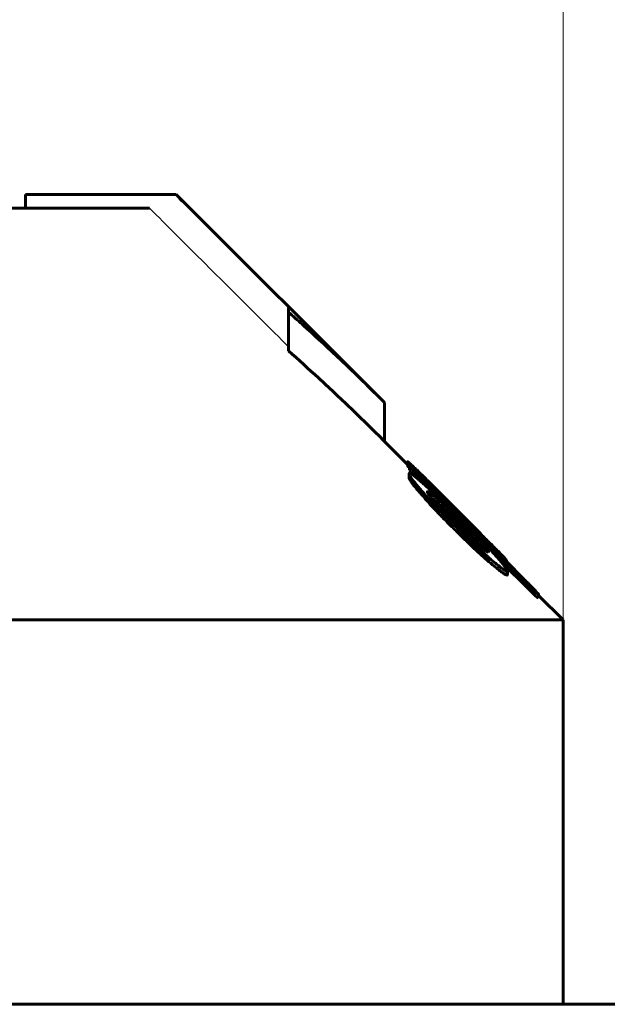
# Model space of a CAD drawing. Header units: millimetres. Extents: x 0 to 841, y 0 to 594.
# Tile 11 of 26: x 230.52 to 239.08, y 365.8 to 380.15. Entities that reach past the tile are written whole.
import ezdxf

# ---------------------------------------------------------------- set-up
doc = ezdxf.new("R2010")
doc.units = ezdxf.units.MM
for name, pattern in [('K5LT-1', [0]), ('K5LT_BASIC', [0]), ('K5LT_THIN', [0])]:
    doc.linetypes.add(name, pattern=pattern)
doc.layers.add('Системный слой', color=7, linetype='Continuous')
doc.layers.add('Системный слой (1)', color=251, linetype='Continuous', true_color=0x6c6c6c)
doc.styles.add('KDIMTEXTSTYLE', font='txt', dxfattribs={"width": 0.96, "oblique": 15, "height": 5})
doc.styles.add('KTEXTSTYLE', font='txt', dxfattribs={"width": 0.96, "height": 5})
doc.dimstyles.new('KDIMSTYLE (0.40)', dxfattribs={"dimtxt": 5, "dimasz": 1, "dimexe": 2, "dimexo": 0, "dimgap": 1, "dimtad": 1, "dimlfac": 2.5, "dimtxsty": 'KDIMTEXTSTYLE', "dimsah": 1, "dimcen": 0, "dimdle": 1, "dimadec": 0, "dimazin": 0, "dimtfac": 0.667, "dimtmove": 0, "dimatfit": 3, "dimfxl": 1, "dimtvp": 1, "dimtolj": 1, "dimtzin": 0, "dimarcsym": 0})

# ---------------------------------------------------------------- blocks, each defined once
blk = doc.blocks.new('U1')
at = {"layer": 'Системный слой (1)', "color": 150, "linetype": 'K5LT_BASIC', "lineweight": 60, "true_color": 0x0080ff}
for p, q in [((236.174, 373.667), (235.84, 374.002)), ((238.44, 371.402), (238.082, 371.76))]:
    blk.add_line(p, q, dxfattribs=at)
blk = doc.blocks.new('U5')
at = {"layer": 'Системный слой (1)', "color": 150, "linetype": 'K5LT_BASIC', "lineweight": 60, "true_color": 0x0080ff}
for p, q in [((236.312, 373.47), (236.328, 373.454)), ((237.529, 372.258), (237.959, 371.831))]:
    blk.add_line(p, q, dxfattribs=at)
blk = doc.blocks.new('U13')
at = {"layer": 'Системный слой (1)', "color": 150, "linetype": 'K5LT_BASIC', "lineweight": 60, "true_color": 0x0080ff}
for p, q in [((237.614, 372.267), (237.614, 372.266)), ((237.614, 372.266), (237.615, 372.265)), ((237.615, 372.265), (237.615, 372.264))]:
    blk.add_line(p, q, dxfattribs=at)
blk = doc.blocks.new('U14')
at = {"layer": 'Системный слой (1)', "color": 150, "linetype": 'K5LT_BASIC', "lineweight": 60, "true_color": 0x0080ff}
for p, q in [((236.174, 373.65), (236.178, 373.644)), ((236.178, 373.644), (236.188, 373.631)), ((236.188, 373.631), (236.204, 373.611))]:
    blk.add_line(p, q, dxfattribs=at)
blk = doc.blocks.new('U19')
at = {"layer": 'Системный слой (1)', "color": 150, "linetype": 'K5LT_BASIC', "lineweight": 60, "true_color": 0x0080ff}
for p, q in [((237.15, 372.573), (237.082, 372.645)), ((237.217, 372.503), (237.15, 372.573)), ((237.278, 372.435), (237.217, 372.503))]:
    blk.add_line(p, q, dxfattribs=at)
blk = doc.blocks.new('U22')
at = {"layer": 'Системный слой (1)', "color": 150, "linetype": 'K5LT_BASIC', "lineweight": 60, "true_color": 0x0080ff}
for p, q in [((236.668, 373.051), (236.536, 373.167)), ((236.812, 372.913), (236.668, 373.051)), ((236.959, 372.77), (236.812, 372.913))]:
    blk.add_line(p, q, dxfattribs=at)
blk = doc.blocks.new('D0')
at = {"layer": 'Системный слой (1)'}
for points in [[(210.94, 383.937), (211.44, 384.595), (206.44, 383.937), (211.44, 383.279)], [(238.44, 383.937), (233.44, 384.595), (233.94, 383.937), (233.44, 383.279)]]:
    blk.add_hatch(color=7, dxfattribs=at).paths.add_polyline_path(points)
at = {"layer": 'Системный слой (1)', "color": 7, "linetype": 'K5LT_THIN', "lineweight": 18}
for p, q in [((206.44, 368.202), (206.44, 385.937)), ((238.44, 368.202), (238.44, 385.937)), ((206.44, 383.937), (211.44, 384.595)), ((211.44, 384.595), (210.94, 383.937)), ((233.94, 383.937), (233.44, 384.595)), ((233.44, 384.595), (238.44, 383.937)), ((211.44, 383.279), (206.44, 383.937)), ((206.44, 383.937), (238.44, 383.937)), ((210.94, 383.937), (211.44, 383.279)), ((238.44, 383.937), (233.44, 383.279)), ((233.44, 383.279), (233.94, 383.937))]:
    blk.add_line(p, q, dxfattribs=at)
blk.add_wipeout([(218.355, 384.937), (218.355, 392.319), (226.198, 392.319), (226.198, 384.937)]).dxf.layer = 'Системный слой (1)'
at = {"layer": 'Системный слой (1)', "color": 7, "insert": (218.355, 391.525), "char_height": 5, "attachment_point": 1, "style": 'KTEXTSTYLE'}
blk.add_mtext('\\fArial|b0|c204|p34;\\H5.0;\\W1.000;\\Q15;\\fGOST Type AU|b0|i0|c204|p34;\\Q15;\\W0.960;80', dxfattribs=at)
blk = doc.blocks.new('KDIMARROW_01')
at = {"layer": 'Системный слой'}
blk.add_hatch(color=0, dxfattribs=at).paths.add_polyline_path([(0, 0), (-5, 0.658), (-4.5, 0), (-5, -0.658)])
at = {"layer": 'Системный слой', "color": 0, "linetype": 'K5LT_THIN', "lineweight": 18}
for p, q in [((-4.5, 0), (-5, 0.658)), ((-5, 0.658), (0, 0)), ((0, 0), (-5, -0.658)), ((-5, -0.658), (-4.5, 0))]:
    blk.add_line(p, q, dxfattribs=at)
at = {"layer": 'Системный слой (1)', "color": 0, "linetype": 'K5LT_THIN', "lineweight": 18}
blk.add_line((659.176, 293.002), (658.776, 293.002), dxfattribs=at)

msp = doc.modelspace()

# ---------------------------------------------------------------- linework, layer by layer
at = {"layer": 'Системный слой (1)', "color": 150, "linetype": 'K5LT_BASIC', "lineweight": 60, "true_color": 0x0080ff}
for p, q in [((232.7817, 377.6019), (230.6097, 377.6019)), ((230.6097, 377.4019), (230.6097, 377.6019)), ((232.7817, 377.6019), (232.8053, 377.6019)), ((235.8397, 374.5676), (232.8053, 377.6019)), ((223.1397, 377.4019), (232.4151, 377.4019)), ((234.4397, 375.8862), (234.4397, 375.9472)), ((234.4397, 375.3205), (234.4397, 375.8862)), ((235.8397, 374.0019), (235.8397, 374.5676)), ((236.1744, 373.6505), (236.1744, 373.707)), ((236.2044, 373.642), (236.2044, 373.6468)), ((236.2044, 373.5854), (236.2044, 373.642)), ((236.3121, 373.5483), (236.3121, 373.5489)), ((236.1962, 373.4756), (236.1962, 373.5321)), ((236.2617, 373.3672), (236.2617, 373.4238)), ((236.4145, 373.4623), (236.4145, 373.472)), ((236.4909, 373.2212), (236.4909, 373.259)), ((236.7501, 373.1477), (236.866, 373.0319)), ((236.8606, 373.0019), (236.8033, 373.059)), ((236.866, 373.0319), (236.9738, 372.9241)), ((236.9233, 372.8921), (236.9588, 372.8577)), ((236.9397, 372.9235), (236.9397, 372.9545)), ((236.9588, 372.7696), (236.9588, 372.8262)), ((237.0816, 372.6451), (237.0816, 372.7016)), ((237.3135, 372.5695), (237.3135, 372.5682)), ((237.3326, 372.2736), (237.3326, 372.3302)), ((237.3544, 372.3941), (237.3544, 372.3838)), ((237.5632, 372.3009), (237.5986, 372.266)), ((237.5986, 372.266), (237.8729, 371.9924)), ((237.6136, 372.2709), (237.6136, 372.27)), ((237.6136, 372.251), (237.6136, 372.27)), ((237.615, 372.2497), (237.615, 372.2642)), ((237.6273, 372.0622), (237.6273, 372.1188)), ((238.0816, 371.7752), (238.0816, 371.7747)), ((238.0816, 371.7181), (238.0816, 371.7747)), ((206.4397, 371.4019), (238.4397, 371.4019)), ((238.4397, 365.8019), (238.4397, 371.4019)), ((356.3997, 365.8019), (88.4797, 365.8019))]:
    msp.add_line(p, q, dxfattribs=at)
at = {"layer": 'Системный слой (1)', "color": 7, "linetype": 'K5LT-1'}
for points, knots in [([(234.4397, 375.9472), (233.9731, 376.413), (233.4204, 376.9646), (232.8677, 377.5161), (232.7817, 377.6019)], [0, 0, 0, 0, 1.6500225, 1.9540229, 1.9540229, 1.9540229, 1.9540229]), ([(232.4151, 377.4019), (232.543, 377.2743), (232.8143, 377.0037), (233.2264, 376.5925), (233.7734, 376.0466), (234.177, 375.6438), (234.4397, 375.3815)], [0, 0, 0, 0, 1.2764085, 2.7073425, 4.1135239, 6.7363801, 6.7363801, 6.7363801, 6.7363801])]:
    msp.add_open_spline(points, degree=3, knots=knots, dxfattribs=at)
at = {"layer": 'Системный слой (1)', "color": 150, "linetype": 'K5LT_BASIC', "lineweight": 60, "true_color": 0x0080ff}
for points, knots in [([(235.8397, 374.5676), (235.627, 374.7802), (235.2299, 375.1681), (234.7606, 375.6021), (234.506, 375.828), (234.4397, 375.8862)], [0, 0, 0, 0, 2.7854933, 5.164573, 6, 6, 6, 6]), ([(234.4397, 375.3205), (234.5861, 375.192), (234.8079, 374.9925), (235.1108, 374.7106), (235.4331, 374.4041), (235.6779, 374.1637), (235.8397, 374.0019)], [0, 0, 0, 0, 2.1517506, 3.2805996, 4.5266543, 7, 7, 7, 7]), ([(236.3913, 373.5048), (236.355, 373.5405), (236.312, 373.5826), (236.2577, 373.6348), (236.2252, 373.6656), (236.1986, 373.6898), (236.1841, 373.702), (236.1762, 373.7078), (236.1744, 373.7079), (236.1744, 373.707)], [0, 0, 0, 0, 3.3231368, 4.0542281, 5.8369085, 7.2016591, 8.1673343, 9.0090737, 10, 10, 10, 10]), ([(236.1744, 373.707), (236.1744, 373.7061), (236.176, 373.703), (236.183, 373.6935), (236.1952, 373.6784), (236.2185, 373.6516), (236.257, 373.6086), (236.2901, 373.5726), (236.3121, 373.5489)], [0, 0, 0, 0, 1.2680834, 1.8469668, 3.1290281, 4.7834343, 6.3234585, 9, 9, 9, 9]), ([(236.3121, 373.5483), (236.2995, 373.5609), (236.284, 373.5762), (236.2672, 373.5924), (236.2598, 373.5995), (236.2511, 373.6077), (236.2408, 373.6173), (236.2303, 373.6267), (236.2213, 373.6345), (236.2115, 373.6424), (236.2067, 373.6455), (236.2044, 373.6468)], [0, 0, 0, 0, 3.1660188, 3.7653099, 4.3073282, 5.1123983, 6.1108278, 7.2709667, 8.4898763, 9.6075726, 12, 12, 12, 12]), ([(236.2044, 373.642), (236.2131, 373.6321), (236.23, 373.6133), (236.256, 373.585), (236.2827, 373.5567), (236.3016, 373.5374), (236.3121, 373.5269)], [0, 0, 0, 0, 2.1490238, 3.8980595, 5.3130708, 7, 7, 7, 7]), ([(236.2044, 373.5854), (236.2131, 373.5756), (236.23, 373.5567), (236.256, 373.5284), (236.2827, 373.5001), (236.3016, 373.4808), (236.3121, 373.4704)], [0, 0, 0, 0, 2.1490238, 3.8980595, 5.3130708, 7, 7, 7, 7]), ([(236.7432, 373.0697), (236.7112, 373.1005), (236.649, 373.1603), (236.5597, 373.245), (236.4814, 373.3179), (236.4109, 373.3822), (236.3558, 373.431), (236.3095, 373.4703), (236.2743, 373.4987), (236.2443, 373.5207), (236.2224, 373.5343), (236.2033, 373.5424), (236.1967, 373.5393), (236.1962, 373.5332), (236.1962, 373.5321)], [0, 0, 0, 0, 2.0018825, 3.835557, 5.5087423, 6.9533745, 8.4550851, 9.3010844, 10.4060753, 11.3530698, 12.2436656, 13.1190688, 14.7119622, 15, 15, 15, 15]), ([(236.1962, 373.5321), (236.1962, 373.5274), (236.2007, 373.5146), (236.2214, 373.4791), (236.2445, 373.4467), (236.2617, 373.4238)], [0, 0, 0, 0, 1.8315485, 3.2850548, 6, 6, 6, 6]), ([(236.1962, 373.4756), (236.1962, 373.4709), (236.2007, 373.458), (236.2214, 373.4226), (236.2445, 373.3901), (236.2617, 373.3672)], [0, 0, 0, 0, 1.8315485, 3.2850548, 6, 6, 6, 6]), ([(236.2617, 373.4238), (236.2895, 373.3891), (236.3384, 373.3299), (236.4156, 373.2408), (236.4967, 373.1502), (236.5752, 373.0658), (236.6503, 372.9871), (236.743, 372.8915), (236.8218, 372.8128), (236.8797, 372.756)], [0, 0, 0, 0, 1.8435374, 2.97405, 4.1747934, 5.9171181, 6.6405628, 7.5493135, 10, 10, 10, 10]), ([(236.7501, 373.1477), (236.7078, 373.19), (236.6357, 373.2619), (236.5267, 373.3705), (236.4493, 373.4474), (236.4022, 373.4941), (236.3913, 373.5048)], [0, 0, 0, 0, 2.4182588, 4.1276742, 6.3305724, 7, 7, 7, 7]), ([(236.4145, 373.472), (236.413, 373.4731), (236.4106, 373.4749), (236.4072, 373.4773), (236.4046, 373.479), (236.4027, 373.4802), (236.4015, 373.4808), (236.401, 373.481), (236.4008, 373.4809), (236.4008, 373.4808)], [0, 0, 0, 0, 2.5127459, 4.3179605, 6.3169207, 7.7758509, 8.785342, 9.49352, 10, 10, 10, 10]), ([(236.8033, 373.059), (236.7696, 373.093), (236.7249, 373.1381), (236.6567, 373.2075), (236.6092, 373.2561), (236.5537, 373.3133), (236.5182, 373.3503), (236.4835, 373.3868), (236.4638, 373.4077), (236.4458, 373.4272), (236.4309, 373.4435), (236.4168, 373.4595), (236.4065, 373.4718), (236.4018, 373.4783), (236.4008, 373.4803), (236.4008, 373.4808)], [0, 0, 0, 0, 3.1964088, 4.1872223, 6.4810631, 7.7860782, 9.7212549, 10.1616456, 11.6214031, 12.0389677, 12.5633552, 13.7673533, 14.5395044, 15.3087377, 16, 16, 16, 16]), ([(236.9397, 372.9545), (236.9006, 372.9935), (236.8485, 373.0456), (236.7607, 373.1331), (236.7019, 373.1916), (236.6233, 373.2696), (236.5751, 373.3171), (236.5185, 373.3726), (236.475, 373.415), (236.4363, 373.4519), (236.4186, 373.4682), (236.4145, 373.472)], [0, 0, 0, 0, 2.5053226, 3.3041716, 5.5737908, 6.2661218, 8.4016977, 8.7442449, 10.1850175, 11.5401986, 12, 12, 12, 12]), ([(236.2617, 373.3672), (236.2895, 373.3325), (236.3384, 373.2733), (236.4156, 373.1842), (236.4967, 373.0936), (236.5752, 373.0092), (236.6503, 372.9305), (236.743, 372.835), (236.8218, 372.7562), (236.8797, 372.6994)], [0, 0, 0, 0, 1.8435374, 2.97405, 4.1747934, 5.9171181, 6.6405628, 7.5493135, 10, 10, 10, 10]), ([(236.4909, 373.259), (236.4841, 373.2633), (236.4761, 373.2678), (236.4678, 373.271), (236.4634, 373.2715), (236.4622, 373.2697), (236.4622, 373.2682)], [0, 0, 0, 0, 2.9387721, 3.8514313, 5.5116802, 7, 7, 7, 7]), ([(236.7432, 372.943), (236.7155, 372.9719), (236.6628, 373.0272), (236.6057, 373.0887), (236.5625, 373.1365), (236.5393, 373.1628), (236.5134, 373.1932), (236.4983, 373.2115), (236.485, 373.2288), (236.4756, 373.2416), (236.4665, 373.2555), (236.4627, 373.2642), (236.4622, 373.2675), (236.4622, 373.2682)], [0, 0, 0, 0, 3.140996, 5.9394598, 6.7499854, 8.5653205, 9.0001654, 10.5106409, 10.9610219, 11.5572458, 12.5725185, 13.6387321, 14, 14, 14, 14]), ([(236.9588, 372.8262), (236.9181, 372.8666), (236.8484, 372.9352), (236.766, 373.0146), (236.7151, 373.0629), (236.681, 373.0948), (236.633, 373.1391), (236.5791, 373.1872), (236.5269, 373.2312), (236.5017, 373.2509), (236.4909, 373.259)], [0, 0, 0, 0, 2.7089094, 4.5645255, 5.429396, 6.1038849, 6.8602405, 8.7143108, 9.9318819, 11, 11, 11, 11]), ([(236.9165, 372.8997), (236.9148, 372.9015), (236.9066, 372.9095), (236.8752, 372.9403), (236.8192, 372.9952), (236.7696, 373.0438), (236.7432, 373.0697)], [0, 0, 0, 0, 0.2101098, 0.9893824, 3.8048755, 7, 7, 7, 7]), ([(236.8606, 373.0019), (236.89, 372.9726), (236.9444, 372.9189), (237.0386, 372.8261), (237.1028, 372.7634), (237.1416, 372.7258)], [0, 0, 0, 0, 1.8711976, 3.4454128, 6, 6, 6, 6]), ([(236.7432, 372.943), (236.764, 372.9213), (236.809, 372.8752), (236.8553, 372.8291), (236.8797, 372.8051)], [0, 0, 0, 0, 2.369705, 5, 5, 5, 5]), ([(236.9233, 372.8921), (236.9233, 372.8922), (236.9231, 372.8926), (236.9221, 372.8939), (236.921, 372.8951), (236.9191, 372.8972), (236.9176, 372.8987), (236.9165, 372.8997)], [0, 0, 0, 0, 2.2153343, 3.0913965, 4.6346294, 5.5343522, 8, 8, 8, 8]), ([(237.3135, 372.5695), (237.3135, 372.5703), (237.3115, 372.5735), (237.3032, 372.5834), (237.29, 372.598), (237.2728, 372.6163), (237.2525, 372.6375), (237.2327, 372.658), (237.2032, 372.6883), (237.1697, 372.7225), (237.1194, 372.7735), (237.0557, 372.8378), (236.9902, 372.9037), (236.9502, 372.9439), (236.9397, 372.9545)], [0, 0, 0, 0, 1.0563161, 1.9008759, 2.6717685, 3.8046891, 4.528098, 5.3086555, 6.1558292, 7.8090634, 8.7973812, 11.2052034, 13.9996922, 15, 15, 15, 15]), ([(237.4991, 372.2934), (237.443, 372.3553), (237.3537, 372.4519), (237.1741, 372.6407), (237.0499, 372.7671), (236.9588, 372.8577)], [0, 0, 0, 0, 2.1480519, 3.2196219, 6, 6, 6, 6]), ([(237.4554, 372.4401), (237.4125, 372.4836), (237.3404, 372.5565), (237.2472, 372.6502), (237.1735, 372.7242), (237.1076, 372.7902), (237.0386, 372.8593), (236.9954, 372.9025), (236.9738, 372.9241)], [0, 0, 0, 0, 2.602905, 4.2610456, 5.3049337, 6.7035081, 7.8522974, 9, 9, 9, 9]), ([(236.8797, 372.8051), (236.9143, 372.771), (236.9607, 372.7256), (237.033, 372.656), (237.0845, 372.6072), (237.1488, 372.5476), (237.1947, 372.5062), (237.2416, 372.4654), (237.2733, 372.439), (237.3023, 372.4164), (237.3214, 372.4026), (237.3399, 372.3906), (237.3497, 372.3856), (237.3544, 372.3838)], [0, 0, 0, 0, 2.7231995, 3.5702081, 5.5473791, 6.6894398, 8.5803639, 9.1922945, 10.6197002, 11.4077197, 12.16309, 12.8642092, 14, 14, 14, 14]), ([(236.8797, 372.756), (236.9187, 372.7176), (236.9967, 372.6418), (237.1122, 372.5316), (237.2247, 372.427), (237.2972, 372.3616), (237.3326, 372.3302)], [0, 0, 0, 0, 1.8120718, 3.5932718, 5.3101337, 7, 7, 7, 7]), ([(236.8797, 372.6994), (236.9187, 372.6611), (236.9967, 372.5852), (237.1122, 372.4751), (237.2247, 372.3705), (237.2972, 372.305), (237.3326, 372.2736)], [0, 0, 0, 0, 1.8120718, 3.5932718, 5.3101337, 7, 7, 7, 7]), ([(237.0816, 372.7016), (237.0621, 372.7213), (237.0351, 372.7486), (237.0005, 372.7837), (236.981, 372.8034), (236.967, 372.8177), (236.9608, 372.8241), (236.9588, 372.8262)], [0, 0, 0, 0, 3.7961027, 5.2407042, 6.7612888, 7.6048989, 8, 8, 8, 8]), ([(237.0816, 372.6451), (237.0621, 372.6648), (237.0351, 372.692), (237.0005, 372.7271), (236.981, 372.7469), (236.967, 372.7612), (236.9608, 372.7676), (236.9588, 372.7696)], [0, 0, 0, 0, 3.7961027, 5.2407042, 6.7612888, 7.6048989, 8, 8, 8, 8]), ([(237.3544, 372.3941), (237.3544, 372.3955), (237.3531, 372.3997), (237.3472, 372.4091), (237.3385, 372.4211), (237.3277, 372.4348), (237.3134, 372.452), (237.2946, 372.4737), (237.2658, 372.5059), (237.2277, 372.5475), (237.18, 372.5985), (237.1311, 372.65), (237.0973, 372.6853), (237.0816, 372.7016)], [0, 0, 0, 0, 0.8082275, 1.6349905, 2.3215601, 3.1048037, 3.8638786, 4.8566238, 6.0676783, 7.9998066, 9.9353986, 12.1157425, 14, 14, 14, 14]), ([(237.1416, 372.7258), (237.1599, 372.7083), (237.1946, 372.6754), (237.2328, 372.6395), (237.2611, 372.6131), (237.2805, 372.5953), (237.2967, 372.5809), (237.3065, 372.5725), (237.3122, 372.5682), (237.3135, 372.5678), (237.3135, 372.5682)], [0, 0, 0, 0, 2.6175481, 4.9504784, 5.8108047, 7.3011136, 8.4384531, 9.3322073, 10.1367305, 11, 11, 11, 11]), ([(237.6136, 372.2709), (237.6136, 372.2721), (237.6081, 372.2797), (237.5908, 372.2989), (237.572, 372.3192), (237.5537, 372.3386), (237.516, 372.3779), (237.481, 372.4139), (237.4554, 372.4401)], [0, 0, 0, 0, 1.6029935, 3.2960677, 3.8732159, 4.8833719, 6.0999001, 9, 9, 9, 9]), ([(237.3326, 372.3302), (237.3683, 372.2994), (237.4255, 372.2509), (237.4858, 372.202), (237.5299, 372.1676), (237.558, 372.147), (237.584, 372.1296), (237.6004, 372.1198), (237.6149, 372.1134), (237.6249, 372.1119), (237.6273, 372.1155), (237.6273, 372.1188)], [0, 0, 0, 0, 2.9232853, 4.7154468, 5.4433412, 7.2347913, 7.7613874, 8.8133041, 9.7370607, 10.7109501, 12, 12, 12, 12]), ([(237.3326, 372.2736), (237.3683, 372.2428), (237.4255, 372.1943), (237.4858, 372.1454), (237.5299, 372.111), (237.558, 372.0904), (237.584, 372.0731), (237.6004, 372.0633), (237.6149, 372.0568), (237.6249, 372.0554), (237.6273, 372.0589), (237.6273, 372.0622)], [0, 0, 0, 0, 2.9232853, 4.7154468, 5.4433412, 7.2347913, 7.7613874, 8.8133041, 9.7370607, 10.7109501, 12, 12, 12, 12]), ([(237.6273, 372.1188), (237.6273, 372.1218), (237.6255, 372.1286), (237.6179, 372.1436), (237.6073, 372.16), (237.5929, 372.1801), (237.5768, 372.2011), (237.5476, 372.2372), (237.52, 372.2695), (237.4991, 372.2934)], [0, 0, 0, 0, 1.5106281, 2.5028834, 3.9285718, 4.9103744, 5.9966992, 7.1753367, 10, 10, 10, 10]), ([(237.5632, 372.3009), (237.5632, 372.301), (237.563, 372.3012), (237.5624, 372.3018), (237.5616, 372.3026), (237.5604, 372.3038), (237.5585, 372.3058), (237.555, 372.3094), (237.5496, 372.3149), (237.533, 372.3315), (237.5182, 372.3463), (237.5059, 372.3586)], [0, 0, 0, 0, 0.1510536, 0.2591609, 0.4751233, 0.6831581, 1.0496334, 1.7197234, 2.9015303, 4.4216224, 12, 12, 12, 12]), ([(237.5059, 372.3586), (237.519, 372.3466), (237.5387, 372.3289), (237.5652, 372.3056), (237.583, 372.2904), (237.5954, 372.2805), (237.6029, 372.2748), (237.6111, 372.2692), (237.6136, 372.2687), (237.6136, 372.27)], [0, 0, 0, 0, 1.9396327, 3.0835079, 4.848223, 5.908439, 6.6940477, 7.636489, 10, 10, 10, 10]), ([(238.0598, 371.8015), (238.0531, 371.8088), (238.0399, 371.823), (238.016, 371.8479), (237.9872, 371.8774), (237.9546, 371.9104), (237.9151, 371.9501), (237.8891, 371.9762), (237.8729, 371.9924)], [0, 0, 0, 0, 1.3499505, 2.281421, 3.617318, 5.4699526, 6.7857819, 9, 9, 9, 9]), ([(237.9588, 371.8871), (237.9717, 371.8743), (237.9898, 371.8564), (238.0106, 371.8364), (238.0233, 371.8245), (238.0359, 371.8128), (238.049, 371.801), (238.0605, 371.7911), (238.0722, 371.7815), (238.0784, 371.7769), (238.0816, 371.7747)], [0, 0, 0, 0, 2.6259926, 3.6114121, 4.3686252, 5.3767527, 6.5465256, 7.7788555, 8.9243136, 11, 11, 11, 11]), ([(237.9588, 371.8305), (237.9717, 371.8177), (237.9898, 371.7998), (238.0106, 371.7798), (238.0233, 371.7679), (238.0359, 371.7562), (238.049, 371.7445), (238.0605, 371.7345), (238.0722, 371.7249), (238.0784, 371.7203), (238.0816, 371.7181)], [0, 0, 0, 0, 2.6259926, 3.6114121, 4.3686252, 5.3767527, 6.5465256, 7.7788555, 8.9243136, 11, 11, 11, 11]), ([(238.0816, 371.7752), (238.0816, 371.7753), (238.0812, 371.776), (238.0798, 371.7779), (238.0776, 371.7807), (238.0732, 371.786), (238.0672, 371.793), (238.0618, 371.7991), (238.0598, 371.8015)], [0, 0, 0, 0, 0.6599407, 1.5932547, 2.7079142, 3.7398062, 6.9841481, 9, 9, 9, 9])]:
    msp.add_open_spline(points, degree=3, knots=knots, dxfattribs=at)
msp.add_open_spline([(237.9588, 371.8871), (237.41, 372.4338), (236.8612, 372.9805), (236.3121, 373.5269)], degree=3, dxfattribs=at)

# ---------------------------------------------------------------- block references
at = {"layer": 'Системный слой (1)'}
for name in ['U1', 'U14', 'U5', 'U22', 'U19', 'U13']:
    msp.add_blockref(name, (0, 0), dxfattribs=at)

# ---------------------------------------------------------------- next in the draw order: dimensions: what is measured, and where the dimension line sits
at = {"layer": 'Системный слой (1)', "color": 7}
dim = msp.add_linear_dim(base=(206.4397, 383.9372), p1=(238.4397, 368.2019), p2=(206.4397, 368.2019), dimstyle='KDIMSTYLE (0.40)', override={"dimexo": 0, "dimpost": '\\fGOST Type AU|b0|c204|p34;\\H5.0;\\W0.960;\\Q15;<>', "dimblk1": 'KDIMARROW_01', "dimblk2": 'KDIMARROW_01', "dimse1": 0, "dimse2": 0, "dimclrt": 7, "dimtol": 1, "dimtp": 0, "dimtm": 0, "dimtdec": 5, "dimtolj": 1}, dxfattribs=at)
dim.commit()
dim.dimension.update_dxf_attribs({"geometry": 'D0', "text_midpoint": (222.4397, 383.9372), "dimtype": 160})

doc.saveas('drawing.dxf')
